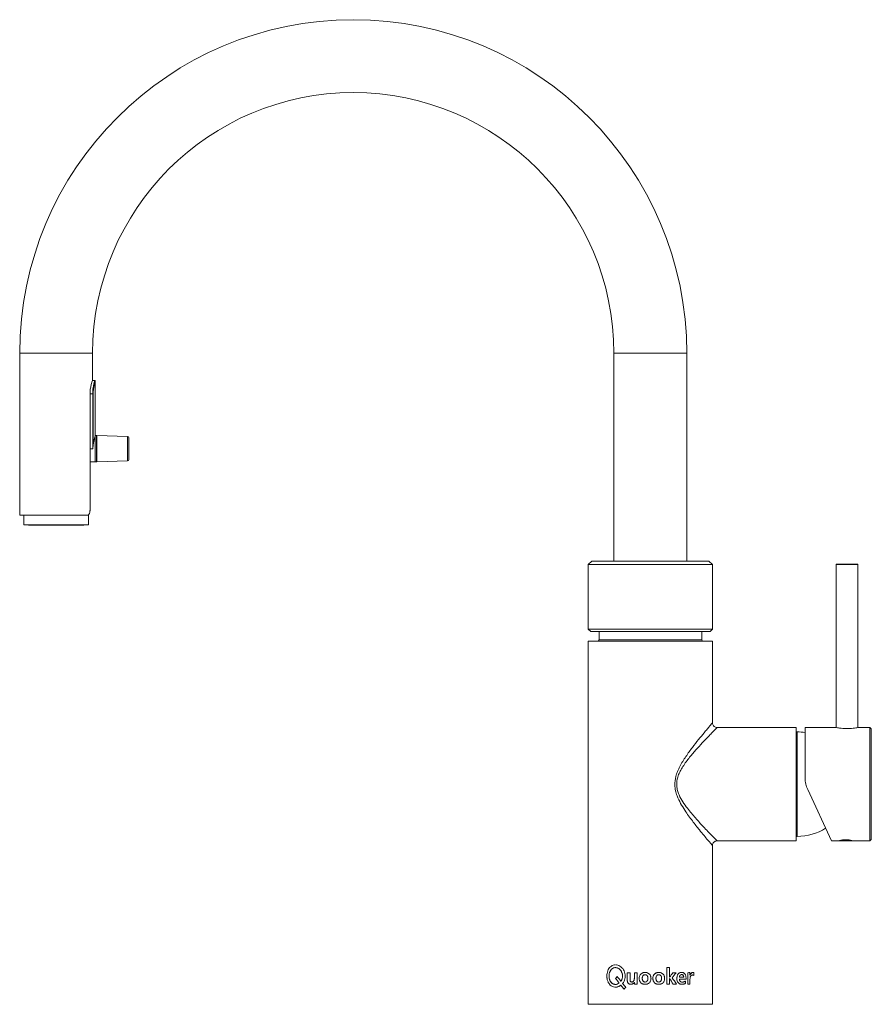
# Paper-space layout '_Front' of a CAD drawing. Header units: millimetres. Extents: x -234 to 82, y 0 to 365.
import ezdxf

# ---------------------------------------------------------------- set-up
doc = ezdxf.new("R2010")
doc.units = ezdxf.units.MM

psp = doc.layouts.new('_Front')

# ---------------------------------------------------------------- linework, layer by layer
at = {"color": 7, "linetype": 'Continuous', "lineweight": 15}
for p, q in [((-233.5, 241.08), (-233.5, 181.08)), ((-206.5, 231.03), (-206.5, 241.08)), ((-13.5, 241.08), (-13.5, 164.1)), ((13.5, 164.1), (13.5, 241.08)), ((-205.7, 230.93), (-206.55, 230.93)), ((-205.5, 200.88), (-205.5, 230.73)), ((-206.29, 226.08), (-207.46, 226.08)), ((-207.46, 226.08), (-207.46, 183.08)), ((-206.48, 205.73), (-206.48, 226.08)), ((-206.29, 226.08), (-206.29, 206.87)), ((-205, 210.39), (-205, 210.58)), ((-205, 200.89), (-205, 210.37)), ((-193.59, 210.28), (-204.95, 210.58)), ((-204.95, 210.58), (-204.95, 200.89)), ((-193.1, 209.78), (-193.1, 201.69)), ((-207.46, 200.88), (-205.5, 200.88)), ((-204.95, 200.89), (-193.59, 201.19)), ((-208.46, 181.08), (-233.5, 181.08)), ((-232, 181.08), (-231.97, 177.48)), ((-208.03, 177.48), (-208, 181.2)), ((-231.97, 177.48), (-230.24, 177.43)), ((-231.97, 177.48), (-208.03, 177.48)), ((-230.24, 177.43), (-209.76, 177.43)), ((-209.76, 177.43), (-208.03, 177.48)), ((-21.7, 164.1), (-23, 162.8)), ((21.7, 164.1), (-21.7, 164.1)), ((23, 162.8), (21.7, 164.1)), ((-23, 162.8), (-23, 138.9)), ((23, 162.8), (-23, 162.8)), ((23, 138.9), (23, 162.8)), ((68.8, 162.8), (68.8, 102.49)), ((69, 163), (76.6, 163)), ((76.8, 102.49), (76.8, 162.8)), ((-23, 138.9), (-22.1, 138)), ((23, 138.9), (-23, 138.9)), ((22.1, 138), (23, 138.9)), ((22.1, 138), (-22.1, 138)), ((-19, 138), (-19, 135)), ((19, 135), (19, 138)), ((-23, 134.5), (-23, 0)), ((23, 134.5), (-23, 134.5)), ((23, 104.2), (23, 134.5)), ((22.96, 104.2), (22.96, 104.21)), ((54, 102.5), (24.7, 102.5)), ((24.7, 102.45), (24.7, 102.45)), ((54, 102.5), (54, 60.5)), ((68.75, 102.5), (57.3, 102.5)), ((57.3, 83.72), (57.3, 102.5)), ((81.3, 102.5), (76.8, 102.5)), ((81.8, 102), (81.3, 102.5)), ((81.3, 60.5), (81.3, 102.5)), ((54.37, 100.85), (54, 100.85)), ((81.8, 102), (81.8, 61)), ((67.09, 60.5), (58.24, 79.49)), ((54, 62.15), (54.37, 62.15)), ((22.97, 58.78), (22.98, 58.77)), ((23, 0), (23, 58.78)), ((24.72, 60.53), (24.72, 60.53)), ((24.72, 60.5), (54, 60.5)), ((67.09, 60.5), (70.94, 60.5)), ((73.69, 60.5), (81.3, 60.5)), ((81.3, 60.5), (81.8, 61)), ((-8.56, 11.71), (-8.56, 9.05)), ((-7.53, 11.71), (-8.56, 11.71)), ((-7.53, 9.46), (-7.53, 11.71)), ((-7.53, 9.46), (-7.53, 11.71)), ((-5.93, 11.71), (-5.93, 9.65)), ((-4.86, 11.71), (-5.93, 11.71)), ((-4.87, 7.5), (-4.87, 11.71)), ((-4.86, 7.5), (-4.86, 11.71)), ((-1.96, 11.81), (-1.97, 11.81)), ((-1.96, 10.96), (-1.97, 10.96)), ((3.11, 11.81), (3.11, 11.81)), ((3.11, 10.96), (3.11, 10.96)), ((6.05, 13.63), (6.05, 7.5)), ((7.1, 13.63), (6.05, 13.63)), ((6.05, 13.63), (6.05, 7.5)), ((7.1, 10.03), (7.1, 13.63)), ((9.54, 11.71), (8.34, 11.71)), ((13.81, 11.71), (13.81, 7.5)), ((13.81, 11.71), (13.81, 11.71)), ((13.81, 11.71), (13.81, 7.5)), ((14.62, 11.8), (14.63, 11.8)), ((14.63, 10.75), (14.63, 11.8)), ((16.15, 10.68), (16.15, 11.7)), ((-12.91, 7.36), (-12.92, 7.36)), ((-12.26, 10.28), (-12.27, 10.28)), ((-10.26, 7.72), (-10.26, 7.72)), ((-7.53, 9.46), (-7.53, 9.46)), ((-5.89, 8.07), (-5.88, 7.5)), ((-4.86, 7.5), (-5.88, 7.5)), ((-1.96, 8.25), (-1.97, 8.25)), ((-1.96, 7.4), (-1.97, 7.4)), ((3.11, 8.25), (3.11, 8.25)), ((3.11, 7.4), (3.11, 7.4)), ((7.1, 7.5), (6.05, 7.5)), ((7.12, 10.03), (7.1, 10.03)), ((7.12, 9.54), (7.1, 9.54)), ((7.1, 7.5), (7.1, 9.54)), ((9.72, 7.5), (8.44, 7.5)), ((12.35, 10.02), (10.74, 10.02)), ((13.22, 9.27), (10.74, 9.27)), ((12.96, 8.63), (12.97, 8.63)), ((12.97, 7.74), (12.97, 8.63)), ((14.67, 7.5), (13.81, 7.5)), ((14.67, 7.5), (14.67, 9.05)), ((15.57, 10.86), (15.58, 10.86)), ((16.14, 10.68), (16.15, 10.68)), ((-9.73, 5.58), (-9.74, 5.58)), ((-9.06, 6.25), (-9.06, 6.25)), ((23, 0), (-23, 0))]:
    psp.add_line(p, q, dxfattribs=at)
at = {"color": 8, "linetype": 'Continuous', "lineweight": 15}
for p, q in [((-206.5, 241.08), (-233.5, 241.08)), ((-13.5, 241.08), (13.5, 241.08)), ((-193.59, 201.19), (-193.59, 210.28)), ((-206.48, 205.73), (-207.46, 205.73)), ((76.8, 162.8), (68.8, 162.8)), ((-19, 135), (19, 135)), ((54.37, 62.15), (54.37, 100.85))]:
    psp.add_line(p, q, dxfattribs=at)
at = {"color": 7, "linetype": 'Continuous', "lineweight": 15, "flags": 128}
psp.add_lwpolyline([(11.56, 11.8), (11.48, 11.81), (10.83, 11.66), (10.54, 11.48), (10.29, 11.23), (9.95, 10.58), (9.81, 9.85), (9.83, 9.09), (10.05, 8.38), (10.24, 8.07), (10.48, 7.82), (11.08, 7.5), (11.73, 7.4), (11.73, 7.4)], dxfattribs=at)
at = {"color": 7, "linetype": 'Continuous', "lineweight": 15}
for centre, radius, start, end in [((-110, 241.08), 123.5, 0, 180), ((-110, 241.08), 96.5, 0, 180), ((-205.7, 230.73), 0.2, 360, 90), ((-205.5, 191.48), 19.1, 88.5, 90), ((-193.6, 209.78), 0.5, 0, 88.5), ((-205.5, 219.99), 19.1, 270, 271.5), ((-193.6, 201.69), 0.5, 271.5, 360), ((69, 162.8), 0.2, 90, 180), ((76.6, 162.8), 0.2, 0, 90), ((-19.5, 135), 0.5, 270, 360), ((19.5, 135), 0.5, 180, 270), ((54.37, 81.5), 19.35, 81.2841, 90), ((54.37, 81.5), 19.35, 270, 302.8938)]:
    psp.add_arc(centre, radius, start, end, dxfattribs=at)
for points, knots in [([(-206.52, 231.03), (-206.51, 231.05), (-206.49, 231.12), (-206.63, 230.74), (-206.91, 229.9), (-207.24, 228.59), (-207.44, 227.23), (-207.45, 226.37), (-207.46, 226.08)], [0, 0, 0, 0, 0.053258, 0.253787, 0.457306, 0.672475, 0.892041, 1, 1, 1, 1]), ([(-206.48, 226.08), (-206.48, 226.41), (-206.47, 226.72), (-206.43, 227.35), (-206.4, 227.66), (-206.32, 228.24), (-206.28, 228.52), (-206.18, 229.04), (-206.13, 229.29), (-206.03, 229.74), (-205.98, 229.94), (-205.89, 230.29), (-205.85, 230.44), (-205.78, 230.68), (-205.75, 230.78), (-205.71, 230.9), (-205.7, 230.93), (-205.7, 230.93)], [0, 0, 0, 0, 0.125, 0.125, 0.25, 0.25, 0.375, 0.375, 0.5, 0.5, 0.625, 0.625, 0.75, 0.75, 0.875, 0.875, 1, 1, 1, 1]), ([(-205.5, 230.73), (-205.5, 230.73), (-205.51, 230.7), (-205.55, 230.59), (-205.58, 230.5), (-205.65, 230.27), (-205.69, 230.12), (-205.78, 229.79), (-205.84, 229.59), (-205.94, 229.17), (-205.99, 228.93), (-206.09, 228.43), (-206.13, 228.16), (-206.21, 227.6), (-206.24, 227.3), (-206.28, 226.7), (-206.29, 226.4), (-206.29, 226.08)], [0, 0, 0, 0, 0.125, 0.125, 0.25, 0.25, 0.375, 0.375, 0.5, 0.5, 0.625, 0.625, 0.75, 0.75, 0.875, 0.875, 1, 1, 1, 1]), ([(-205.5, 210.58), (-205.5, 210.58), (-205.51, 210.56), (-205.54, 210.47), (-205.56, 210.4), (-205.62, 210.23), (-205.65, 210.12), (-205.73, 209.85), (-205.77, 209.71), (-205.86, 209.37), (-205.91, 209.19), (-206, 208.79), (-206.04, 208.58), (-206.13, 208.13), (-206.17, 207.89), (-206.24, 207.39), (-206.27, 207.13), (-206.29, 206.87)], [0, 0, 0, 0, 0.125, 0.125, 0.25, 0.25, 0.375, 0.375, 0.5, 0.5, 0.625, 0.625, 0.75, 0.75, 0.875, 0.875, 1, 1, 1, 1]), ([(-205, 210.58), (-205, 210.58), (-205.01, 210.55), (-205.01, 210.42), (-205.01, 210.33), (-205.02, 210.09), (-205.02, 209.94), (-205.03, 209.59), (-205.03, 209.39), (-205.03, 208.94), (-205.03, 208.69), (-205.04, 208.16), (-205.04, 207.89), (-205.04, 207.3), (-205.04, 206.99), (-205.04, 206.37), (-205.04, 206.06), (-205.04, 205.42), (-205.04, 205.1), (-205.04, 204.48), (-205.04, 204.18), (-205.04, 203.59), (-205.04, 203.31), (-205.03, 202.79), (-205.03, 202.54), (-205.03, 202.09), (-205.03, 201.89), (-205.02, 201.53), (-205.02, 201.38), (-205.01, 201.14), (-205.01, 201.05), (-205.01, 200.92), (-205, 200.89), (-205, 200.89)], [0, 0, 0, 0, 0.0625, 0.0625, 0.125, 0.125, 0.1875, 0.1875, 0.25, 0.25, 0.3125, 0.3125, 0.375, 0.375, 0.4375, 0.4375, 0.5, 0.5, 0.5625, 0.5625, 0.625, 0.625, 0.6875, 0.6875, 0.75, 0.75, 0.8125, 0.8125, 0.875, 0.875, 0.9375, 0.9375, 1, 1, 1, 1]), ([(-206.29, 206.87), (-206.3, 206.68), (-206.33, 206.49), (-206.4, 206.11), (-206.44, 205.92), (-206.48, 205.73)], [0, 0, 0, 0, 0.5, 0.5, 1, 1, 1, 1]), ([(-208.46, 181.08), (-208.31, 181.08), (-208.18, 181.13), (-207.93, 181.31), (-207.82, 181.44), (-207.69, 181.71), (-207.65, 181.81), (-207.58, 182.03), (-207.55, 182.15), (-207.51, 182.4), (-207.49, 182.53), (-207.47, 182.8), (-207.46, 182.94), (-207.46, 183.08)], [0, 0, 0, 0, 0.25, 0.25, 0.5, 0.5, 0.625, 0.625, 0.75, 0.75, 0.875, 0.875, 1, 1, 1, 1]), ([(24.7, 102.52), (24.61, 102.51), (24.31, 102.5), (23.83, 102.71), (23.35, 103.11), (23.08, 103.62), (22.98, 104), (22.99, 104.18), (23, 104.2)], [0, 0, 0, 0, 0.105458, 0.334371, 0.571904, 0.794928, 0.974335, 1, 1, 1, 1]), ([(68.75, 102.5), (68.79, 102.49), (68.88, 102.47), (69.57, 102.35), (70.58, 102.21), (71.86, 102.11), (73.24, 102.1), (74.55, 102.17), (75.68, 102.3), (76.48, 102.43), (76.86, 102.5), (76.81, 102.49), (76.8, 102.49)], [0, 0, 0, 0, 0.106029, 0.212012, 0.319192, 0.427257, 0.533989, 0.639244, 0.74518, 0.852879, 0.960706, 1, 1, 1, 1]), ([(57.3, 83.72), (57.3, 82.99), (57.38, 82.27), (57.61, 81.21), (57.71, 80.85), (57.95, 80.16), (58.08, 79.82), (58.24, 79.49)], [0, 0, 0, 0, 0.5, 0.5, 0.75, 0.75, 1, 1, 1, 1]), ([(23.01, 58.77), (23.01, 58.92), (23.02, 59.28), (23.29, 59.8), (23.73, 60.23), (24.24, 60.47), (24.58, 60.49), (24.73, 60.5)], [0, 0, 0, 0, 0.166989, 0.392529, 0.625889, 0.843305, 1, 1, 1, 1]), ([(73.69, 60.5), (73.81, 60.5), (73.92, 60.5), (74.12, 60.5), (74.21, 60.51), (74.36, 60.51), (74.43, 60.52), (74.52, 60.54), (74.56, 60.54), (74.6, 60.57), (74.6, 60.58), (74.59, 60.61), (74.56, 60.62), (74.45, 60.67), (74.31, 60.71), (74.04, 60.77), (73.94, 60.78), (73.71, 60.82), (73.59, 60.83), (73.33, 60.86), (73.19, 60.87), (72.91, 60.89), (72.76, 60.9), (72.46, 60.91), (72.31, 60.91), (72.01, 60.9), (71.86, 60.9), (71.57, 60.88), (71.43, 60.87), (71.16, 60.85), (71.03, 60.83), (70.67, 60.79), (70.46, 60.75), (70.16, 60.68), (70.06, 60.64), (70, 60.59), (70, 60.58), (70.01, 60.56), (70.04, 60.55), (70.11, 60.53), (70.17, 60.52), (70.3, 60.51), (70.38, 60.51), (70.56, 60.5), (70.66, 60.5), (70.89, 60.5), (71.01, 60.5), (71.27, 60.5), (71.41, 60.5), (71.69, 60.5), (71.84, 60.5), (72.14, 60.51), (72.29, 60.51), (72.59, 60.51), (72.74, 60.5), (73.17, 60.5), (73.45, 60.5), (73.69, 60.5)], [0, 0, 0, 0, 0.03125, 0.03125, 0.0625, 0.0625, 0.09375, 0.09375, 0.125, 0.125, 0.15625, 0.15625, 0.1875, 0.1875, 0.25, 0.25, 0.28125, 0.28125, 0.3125, 0.3125, 0.34375, 0.34375, 0.375, 0.375, 0.40625, 0.40625, 0.4375, 0.4375, 0.46875, 0.46875, 0.5, 0.5, 0.5625, 0.5625, 0.625, 0.625, 0.65625, 0.65625, 0.6875, 0.6875, 0.71875, 0.71875, 0.75, 0.75, 0.78125, 0.78125, 0.8125, 0.8125, 0.84375, 0.84375, 0.875, 0.875, 0.90625, 0.90625, 0.9375, 0.9375, 1, 1, 1, 1]), ([(-13.05, 14.58), (-13.14, 14.58), (-13.5, 14.59), (-14.11, 14.37), (-14.8, 13.92), (-15.37, 13.25), (-15.79, 12.42), (-16.06, 11.48), (-16.09, 10.81), (-16.11, 10.48)], [0, 0, 0, 0, 0.051405, 0.209485, 0.367597, 0.525709, 0.683739, 0.841943, 1, 1, 1, 1]), ([(-12.91, 13.56), (-13, 13.57), (-13.38, 13.61), (-14.01, 13.32), (-14.67, 12.72), (-15.11, 11.85), (-15.32, 10.84), (-15.28, 9.79), (-15, 8.82), (-14.48, 8.02), (-13.76, 7.46), (-13.2, 7.4), (-12.91, 7.36)], [0, 0, 0, 0, 0.034622, 0.141753, 0.248841, 0.355925, 0.463047, 0.570206, 0.677351, 0.784534, 0.891784, 1, 1, 1, 1]), ([(-12.92, 7.36), (-13.01, 7.37), (-13.08, 7.38), (-13.13, 7.38), (-13.13, 7.38), (-13.13, 7.39), (-13.13, 7.39), (-13.14, 7.39), (-13.14, 7.39), (-13.15, 7.39), (-13.15, 7.39), (-13.17, 7.39), (-13.18, 7.39), (-13.2, 7.39), (-13.22, 7.4), (-13.28, 7.4), (-13.31, 7.41), (-13.34, 7.42), (-13.35, 7.42), (-13.36, 7.42), (-13.36, 7.42), (-13.38, 7.42), (-13.38, 7.42), (-13.41, 7.43), (-13.43, 7.43), (-13.48, 7.45), (-13.51, 7.45), (-13.55, 7.47), (-13.56, 7.47), (-13.58, 7.47), (-13.59, 7.48), (-13.61, 7.48), (-13.63, 7.49), (-13.68, 7.51), (-13.71, 7.52), (-13.76, 7.54), (-13.78, 7.55), (-13.81, 7.57), (-13.82, 7.58), (-13.87, 7.6), (-13.9, 7.62), (-13.99, 7.67), (-14.06, 7.71), (-14.13, 7.77), (-14.15, 7.78), (-14.18, 7.8), (-14.19, 7.81), (-14.23, 7.85), (-14.26, 7.87), (-14.34, 7.95), (-14.4, 8), (-14.66, 8.28), (-14.83, 8.54), (-15, 8.92), (-15.03, 8.99), (-15.08, 9.15), (-15.11, 9.23), (-15.18, 9.47), (-15.22, 9.63), (-15.27, 9.97), (-15.29, 10.14), (-15.3, 10.49), (-15.3, 10.66), (-15.26, 11.18), (-15.19, 11.51), (-15.05, 11.9), (-15.02, 11.98), (-14.96, 12.13), (-14.92, 12.21), (-14.81, 12.42), (-14.73, 12.55), (-14.59, 12.74), (-14.54, 12.8), (-14.44, 12.91), (-14.39, 12.97), (-14.22, 13.12), (-14.11, 13.21), (-13.86, 13.36), (-13.73, 13.43), (-13.47, 13.52), (-13.33, 13.56), (-13.15, 13.58), (-13.12, 13.58), (-13.05, 13.59), (-13.01, 13.59), (-12.9, 13.59), (-12.83, 13.59), (-12.62, 13.58), (-12.47, 13.55), (-12.26, 13.49), (-12.19, 13.47), (-12.05, 13.41), (-11.98, 13.38), (-11.78, 13.28), (-11.65, 13.2), (-11.46, 13.05), (-11.4, 13), (-11.28, 12.89), (-11.23, 12.84), (-11.06, 12.66), (-10.96, 12.53), (-10.82, 12.32), (-10.78, 12.25), (-10.7, 12.1), (-10.66, 12.03), (-10.56, 11.8), (-10.5, 11.64), (-10.44, 11.45), (-10.44, 11.44), (-10.43, 11.39), (-10.42, 11.37), (-10.41, 11.31), (-10.4, 11.27), (-10.37, 11.15), (-10.36, 11.06), (-10.32, 10.81), (-10.31, 10.63), (-10.31, 10.41), (-10.31, 10.37), (-10.31, 10.28), (-10.32, 10.23), (-10.32, 10.1), (-10.33, 10.01), (-10.37, 9.76), (-10.4, 9.6), (-10.45, 9.43), (-10.45, 9.42), (-10.46, 9.39), (-10.46, 9.38), (-10.47, 9.35), (-10.48, 9.33), (-10.5, 9.27), (-10.52, 9.23), (-10.56, 9.11), (-10.59, 9.03), (-10.64, 8.95), (-10.65, 8.93), (-10.66, 8.89), (-10.67, 8.88), (-10.7, 8.82), (-10.73, 8.78), (-10.75, 8.74), (-10.75, 8.74), (-10.75, 8.74), (-10.75, 8.74), (-10.75, 8.74), (-10.76, 8.74), (-10.76, 8.73), (-10.76, 8.73), (-10.77, 8.72), (-10.77, 8.71), (-10.79, 8.69), (-10.8, 8.68), (-10.83, 8.62), (-10.86, 8.58), (-10.89, 8.54)], [0, 0, 0, 0, 0.015625, 0.015625, 0.015869, 0.015869, 0.016113, 0.016113, 0.016602, 0.016602, 0.017578, 0.017578, 0.019531, 0.019531, 0.023438, 0.023438, 0.03125, 0.03125, 0.032227, 0.032227, 0.033203, 0.033203, 0.035156, 0.035156, 0.039062, 0.039062, 0.046875, 0.046875, 0.048828, 0.048828, 0.050781, 0.050781, 0.054688, 0.054688, 0.0625, 0.0625, 0.066406, 0.066406, 0.070312, 0.070312, 0.078125, 0.078125, 0.09375, 0.09375, 0.097656, 0.097656, 0.101562, 0.101562, 0.109375, 0.109375, 0.125, 0.125, 0.1875, 0.1875, 0.203125, 0.203125, 0.21875, 0.21875, 0.25, 0.25, 0.28125, 0.28125, 0.3125, 0.3125, 0.375, 0.375, 0.390625, 0.390625, 0.40625, 0.40625, 0.4375, 0.4375, 0.453125, 0.453125, 0.46875, 0.46875, 0.5, 0.5, 0.53125, 0.53125, 0.5625, 0.5625, 0.570312, 0.570312, 0.578125, 0.578125, 0.59375, 0.59375, 0.625, 0.625, 0.640625, 0.640625, 0.65625, 0.65625, 0.6875, 0.6875, 0.703125, 0.703125, 0.71875, 0.71875, 0.75, 0.75, 0.765625, 0.765625, 0.78125, 0.78125, 0.8125, 0.8125, 0.816406, 0.816406, 0.820312, 0.820312, 0.828125, 0.828125, 0.84375, 0.84375, 0.875, 0.875, 0.882812, 0.882812, 0.890625, 0.890625, 0.90625, 0.90625, 0.9375, 0.9375, 0.939453, 0.939453, 0.941406, 0.941406, 0.945312, 0.945312, 0.953125, 0.953125, 0.96875, 0.96875, 0.972656, 0.972656, 0.976562, 0.976562, 0.984375, 0.984375, 0.984619, 0.984619, 0.984863, 0.984863, 0.985352, 0.985352, 0.986328, 0.986328, 0.988281, 0.988281, 0.992188, 0.992188, 1, 1, 1, 1]), ([(-10.26, 7.72), (-10.07, 7.99), (-9.7, 8.51), (-9.38, 9.46), (-9.27, 10.46), (-9.37, 11.46), (-9.7, 12.4), (-10.21, 13.23), (-10.88, 13.9), (-11.65, 14.36), (-12.31, 14.59), (-12.68, 14.58), (-12.77, 14.58)], [0, 0, 0, 0, 0.107042, 0.214066, 0.321087, 0.428134, 0.535133, 0.642184, 0.749188, 0.856223, 0.963331, 1, 1, 1, 1]), ([(-10.26, 7.72), (-10.08, 7.99), (-9.71, 8.51), (-9.39, 9.46), (-9.27, 10.46), (-9.38, 11.46), (-9.7, 12.4), (-10.21, 13.23), (-10.88, 13.9), (-11.66, 14.36), (-12.31, 14.59), (-12.68, 14.58), (-12.77, 14.58)], [0, 0, 0, 0, 0.106965, 0.21394, 0.320928, 0.42808, 0.535087, 0.642112, 0.749146, 0.856189, 0.963244, 1, 1, 1, 1]), ([(-1.97, 11.81), (-2.04, 11.81), (-2.18, 11.8), (-2.47, 11.77), (-2.82, 11.68), (-3.21, 11.48), (-3.55, 11.21), (-3.82, 10.86), (-4.01, 10.47), (-4.12, 10.04), (-4.16, 9.6), (-4.13, 9.16), (-4.02, 8.73), (-3.83, 8.34), (-3.56, 8), (-3.22, 7.72), (-2.89, 7.56), (-2.61, 7.48), (-2.4, 7.44), (-2.18, 7.42), (-2.04, 7.41), (-1.97, 7.4)], [0, 0, 0, 0, 0.031346, 0.062572, 0.12489, 0.187508, 0.249968, 0.311749, 0.374971, 0.436162, 0.499978, 0.563963, 0.624923, 0.687418, 0.749889, 0.812378, 0.875002, 0.906241, 0.937385, 0.968632, 1, 1, 1, 1]), ([(-1.97, 8.25), (-2.33, 8.25), (-2.6, 8.4), (-2.78, 8.69), (-2.78, 8.69), (-2.79, 8.7), (-2.79, 8.7), (-2.8, 8.71), (-2.8, 8.72), (-2.82, 8.75), (-2.82, 8.76), (-2.85, 8.81), (-2.87, 8.85), (-2.91, 8.96), (-2.93, 9.04), (-2.96, 9.13), (-2.96, 9.14), (-2.96, 9.15), (-2.96, 9.15), (-2.96, 9.17), (-2.96, 9.17), (-2.97, 9.2), (-2.97, 9.22), (-2.98, 9.28), (-2.99, 9.32), (-3, 9.44), (-3.01, 9.52), (-3.01, 9.62), (-3.01, 9.63), (-3.01, 9.65), (-3.01, 9.66), (-3.01, 9.7), (-3.01, 9.72), (-3.01, 9.76), (-3.01, 9.78), (-3.01, 9.8), (-3.01, 9.81), (-3.01, 9.83), (-3.01, 9.84), (-3.01, 9.89), (-3, 9.93), (-2.99, 9.99), (-2.99, 10.01), (-2.98, 10.05), (-2.98, 10.07), (-2.93, 10.26), (-2.87, 10.4), (-2.78, 10.54), (-2.77, 10.55), (-2.76, 10.57), (-2.75, 10.57), (-2.73, 10.6), (-2.72, 10.61), (-2.68, 10.66), (-2.65, 10.69), (-2.56, 10.77), (-2.5, 10.82), (-2.39, 10.87), (-2.36, 10.89), (-2.29, 10.91), (-2.25, 10.92), (-2.13, 10.95), (-2.05, 10.96), (-1.97, 10.96)], [0, 0, 0, 0, 0.25, 0.25, 0.253906, 0.253906, 0.257812, 0.257812, 0.265625, 0.265625, 0.28125, 0.28125, 0.3125, 0.3125, 0.375, 0.375, 0.378906, 0.378906, 0.382812, 0.382812, 0.390625, 0.390625, 0.40625, 0.40625, 0.4375, 0.4375, 0.5, 0.5, 0.507812, 0.507812, 0.515625, 0.515625, 0.53125, 0.53125, 0.546875, 0.546875, 0.554688, 0.554688, 0.5625, 0.5625, 0.59375, 0.59375, 0.609375, 0.609375, 0.625, 0.625, 0.75, 0.75, 0.757812, 0.757812, 0.765625, 0.765625, 0.78125, 0.78125, 0.8125, 0.8125, 0.875, 0.875, 0.90625, 0.90625, 0.9375, 0.9375, 1, 1, 1, 1]), ([(-1.96, 8.25), (-2, 8.25), (-2.08, 8.26), (-2.19, 8.27), (-2.3, 8.3), (-2.39, 8.34), (-2.49, 8.38), (-2.57, 8.44), (-2.65, 8.51), (-2.72, 8.59), (-2.8, 8.71), (-2.89, 8.89), (-2.96, 9.12), (-3, 9.36), (-3.01, 9.61), (-3.01, 9.85), (-2.96, 10.17), (-2.84, 10.48), (-2.63, 10.72), (-2.43, 10.86), (-2.21, 10.95), (-2.05, 10.95), (-1.96, 10.96)], [0, 0, 0, 0, 0.030638, 0.059765, 0.08768, 0.114722, 0.141266, 0.167706, 0.194441, 0.221857, 0.250314, 0.309729, 0.375385, 0.435611, 0.500556, 0.563131, 0.625683, 0.750188, 0.81377, 0.87508, 0.935828, 1, 1, 1, 1]), ([(-1.97, 7.4), (-1.89, 7.41), (-1.75, 7.42), (-1.53, 7.44), (-1.31, 7.48), (-1.03, 7.56), (-0.7, 7.72), (-0.36, 7.99), (-0.08, 8.34), (0.11, 8.73), (0.22, 9.16), (0.25, 9.6), (0.22, 10.04), (0.1, 10.47), (-0.09, 10.86), (-0.36, 11.21), (-0.71, 11.48), (-1.1, 11.68), (-1.46, 11.77), (-1.75, 11.8), (-1.89, 11.81), (-1.97, 11.81)], [0, 0, 0, 0, 0.031366, 0.062614, 0.093759, 0.124997, 0.18762, 0.25011, 0.312581, 0.375076, 0.435987, 0.50002, 0.563812, 0.625029, 0.688236, 0.750031, 0.812492, 0.875109, 0.937428, 0.968655, 1, 1, 1, 1]), ([(-1.97, 10.96), (-1.79, 10.96), (-1.63, 10.92), (-1.48, 10.85), (-1.46, 10.84), (-1.43, 10.82), (-1.41, 10.81), (-1.36, 10.77), (-1.33, 10.75), (-1.24, 10.67), (-1.18, 10.61), (-1.13, 10.53), (-1.13, 10.52), (-1.12, 10.5), (-1.11, 10.5), (-1.09, 10.47), (-1.08, 10.45), (-1.06, 10.4), (-1.04, 10.37), (-1.01, 10.29), (-0.99, 10.25), (-0.97, 10.19), (-0.97, 10.17), (-0.96, 10.13), (-0.95, 10.11), (-0.94, 10.05), (-0.93, 10.01), (-0.92, 9.95), (-0.92, 9.93), (-0.91, 9.9), (-0.91, 9.89), (-0.91, 9.87), (-0.91, 9.87), (-0.9, 9.78), (-0.9, 9.7), (-0.91, 9.59), (-0.91, 9.57), (-0.91, 9.52), (-0.91, 9.5), (-0.91, 9.44), (-0.92, 9.4), (-0.93, 9.28), (-0.95, 9.2), (-0.96, 9.12), (-0.97, 9.12), (-0.97, 9.11), (-0.97, 9.1), (-0.97, 9.08), (-0.98, 9.07), (-0.99, 9.04), (-0.99, 9.02), (-1.01, 8.96), (-1.02, 8.92), (-1.07, 8.81), (-1.1, 8.74), (-1.15, 8.67), (-1.15, 8.67), (-1.15, 8.66), (-1.16, 8.66), (-1.17, 8.64), (-1.17, 8.64), (-1.19, 8.61), (-1.2, 8.59), (-1.24, 8.55), (-1.27, 8.52), (-1.35, 8.44), (-1.42, 8.39), (-1.62, 8.29), (-1.78, 8.25), (-1.97, 8.25)], [0, 0, 0, 0, 0.125, 0.125, 0.140625, 0.140625, 0.15625, 0.15625, 0.1875, 0.1875, 0.25, 0.25, 0.257812, 0.257812, 0.265625, 0.265625, 0.28125, 0.28125, 0.3125, 0.3125, 0.34375, 0.34375, 0.359375, 0.359375, 0.375, 0.375, 0.40625, 0.40625, 0.421875, 0.421875, 0.429688, 0.429688, 0.4375, 0.4375, 0.5, 0.5, 0.515625, 0.515625, 0.53125, 0.53125, 0.5625, 0.5625, 0.625, 0.625, 0.628906, 0.628906, 0.632812, 0.632812, 0.640625, 0.640625, 0.65625, 0.65625, 0.6875, 0.6875, 0.75, 0.75, 0.753906, 0.753906, 0.757812, 0.757812, 0.765625, 0.765625, 0.78125, 0.78125, 0.8125, 0.8125, 0.875, 0.875, 1, 1, 1, 1]), ([(-0.08, 10.82), (-0.09, 10.83), (-0.16, 10.97), (-0.37, 11.21), (-0.71, 11.48), (-1.23, 11.75), (-1.67, 11.79), (-1.96, 11.81)], [0, 0, 0, 0, 0.019677, 0.214271, 0.410951, 0.608104, 1, 1, 1, 1]), ([(3.11, 11.81), (3.06, 11.81), (3.02, 11.8), (2.97, 11.8), (2.95, 11.8), (2.93, 11.8), (2.92, 11.8), (2.91, 11.8), (2.91, 11.8), (2.9, 11.8), (2.9, 11.8), (2.9, 11.79), (2.9, 11.79), (2.86, 11.79), (2.82, 11.79), (2.76, 11.78), (2.75, 11.78), (2.72, 11.78), (2.71, 11.78), (2.7, 11.77), (2.7, 11.77), (2.69, 11.77), (2.68, 11.77), (2.61, 11.76), (2.54, 11.75), (2.43, 11.72), (2.4, 11.71), (2.33, 11.69), (2.29, 11.68), (2.19, 11.64), (2.13, 11.61), (2, 11.54), (1.93, 11.51), (1.75, 11.39), (1.63, 11.3), (1.43, 11.09), (1.34, 10.98), (1.22, 10.79), (1.19, 10.73), (1.14, 10.63), (1.13, 10.6), (1.1, 10.55), (1.1, 10.53), (1.09, 10.5), (1.08, 10.49), (1.08, 10.48), (1.07, 10.47), (1.02, 10.33), (0.98, 10.19), (0.94, 9.9), (0.92, 9.75), (0.92, 9.45), (0.93, 9.3), (0.97, 9.08), (0.98, 9.01), (1.01, 8.91), (1.02, 8.88), (1.04, 8.82), (1.04, 8.81), (1.05, 8.77), (1.06, 8.76), (1.09, 8.67), (1.12, 8.6), (1.17, 8.51), (1.18, 8.47), (1.22, 8.41), (1.24, 8.38), (1.33, 8.22), (1.43, 8.11), (1.63, 7.91), (1.74, 7.81), (1.99, 7.66), (2.12, 7.59), (2.29, 7.53), (2.33, 7.52), (2.38, 7.5), (2.4, 7.5), (2.43, 7.49), (2.45, 7.48), (2.5, 7.47), (2.53, 7.46), (2.59, 7.45), (2.61, 7.45), (2.63, 7.45), (2.64, 7.45), (2.66, 7.44), (2.66, 7.44), (2.67, 7.44), (2.68, 7.44), (2.71, 7.44), (2.75, 7.43), (2.8, 7.43), (2.82, 7.42), (2.85, 7.42), (2.86, 7.42), (2.87, 7.42), (2.88, 7.42), (2.88, 7.42), (2.89, 7.42), (2.89, 7.42), (2.89, 7.42), (2.94, 7.41), (3.02, 7.41), (3.11, 7.4)], [0, 0, 0, 0, 0.015625, 0.015625, 0.023438, 0.023438, 0.027344, 0.027344, 0.029297, 0.029297, 0.030273, 0.030273, 0.03125, 0.03125, 0.046875, 0.046875, 0.054688, 0.054688, 0.058594, 0.058594, 0.060547, 0.060547, 0.0625, 0.0625, 0.09375, 0.09375, 0.109375, 0.109375, 0.125, 0.125, 0.15625, 0.15625, 0.1875, 0.1875, 0.25, 0.25, 0.3125, 0.3125, 0.34375, 0.34375, 0.359375, 0.359375, 0.367188, 0.367188, 0.371094, 0.371094, 0.375, 0.375, 0.4375, 0.4375, 0.5, 0.5, 0.5625, 0.5625, 0.59375, 0.59375, 0.609375, 0.609375, 0.617188, 0.617188, 0.625, 0.625, 0.65625, 0.65625, 0.671875, 0.671875, 0.6875, 0.6875, 0.75, 0.75, 0.8125, 0.8125, 0.875, 0.875, 0.890625, 0.890625, 0.898438, 0.898438, 0.90625, 0.90625, 0.921875, 0.921875, 0.929688, 0.929688, 0.933594, 0.933594, 0.935547, 0.935547, 0.9375, 0.9375, 0.953125, 0.953125, 0.960938, 0.960938, 0.964844, 0.964844, 0.966797, 0.966797, 0.967773, 0.967773, 0.96875, 0.96875, 1, 1, 1, 1]), ([(3.11, 11.81), (3.04, 11.81), (2.9, 11.8), (2.61, 11.77), (2.26, 11.68), (1.86, 11.48), (1.52, 11.21), (1.25, 10.86), (1.06, 10.47), (0.95, 10.04), (0.91, 9.6), (0.94, 9.16), (1.05, 8.73), (1.24, 8.34), (1.52, 8), (1.86, 7.72), (2.19, 7.56), (2.47, 7.48), (2.68, 7.44), (2.9, 7.42), (3.04, 7.41), (3.11, 7.4)], [0, 0, 0, 0, 0.031346, 0.062572, 0.12489, 0.187508, 0.249968, 0.311748, 0.374971, 0.436162, 0.499978, 0.563964, 0.624923, 0.687418, 0.749889, 0.812378, 0.875002, 0.906241, 0.937385, 0.968632, 1, 1, 1, 1]), ([(3.11, 8.25), (2.75, 8.25), (2.48, 8.4), (2.3, 8.69), (2.3, 8.69), (2.29, 8.7), (2.29, 8.7), (2.28, 8.71), (2.28, 8.72), (2.26, 8.75), (2.26, 8.76), (2.23, 8.81), (2.21, 8.85), (2.17, 8.96), (2.14, 9.04), (2.12, 9.13), (2.12, 9.14), (2.12, 9.15), (2.12, 9.15), (2.12, 9.17), (2.11, 9.17), (2.11, 9.2), (2.11, 9.22), (2.1, 9.28), (2.09, 9.32), (2.08, 9.44), (2.07, 9.52), (2.07, 9.62), (2.07, 9.63), (2.07, 9.65), (2.07, 9.66), (2.06, 9.7), (2.06, 9.72), (2.07, 9.76), (2.07, 9.78), (2.07, 9.8), (2.07, 9.81), (2.07, 9.83), (2.07, 9.84), (2.07, 9.89), (2.08, 9.93), (2.09, 9.99), (2.09, 10.01), (2.1, 10.05), (2.1, 10.07), (2.15, 10.26), (2.21, 10.4), (2.3, 10.54), (2.31, 10.55), (2.32, 10.57), (2.33, 10.57), (2.35, 10.6), (2.36, 10.61), (2.4, 10.66), (2.43, 10.69), (2.52, 10.77), (2.58, 10.82), (2.69, 10.87), (2.72, 10.89), (2.79, 10.91), (2.83, 10.92), (2.95, 10.95), (3.03, 10.96), (3.11, 10.96)], [0, 0, 0, 0, 0.25, 0.25, 0.253906, 0.253906, 0.257812, 0.257812, 0.265625, 0.265625, 0.28125, 0.28125, 0.3125, 0.3125, 0.375, 0.375, 0.378906, 0.378906, 0.382812, 0.382812, 0.390625, 0.390625, 0.40625, 0.40625, 0.4375, 0.4375, 0.5, 0.5, 0.507812, 0.507812, 0.515625, 0.515625, 0.53125, 0.53125, 0.546875, 0.546875, 0.554688, 0.554688, 0.5625, 0.5625, 0.59375, 0.59375, 0.609375, 0.609375, 0.625, 0.625, 0.75, 0.75, 0.757812, 0.757812, 0.765625, 0.765625, 0.78125, 0.78125, 0.8125, 0.8125, 0.875, 0.875, 0.90625, 0.90625, 0.9375, 0.9375, 1, 1, 1, 1]), ([(3.11, 7.4), (3.19, 7.41), (3.33, 7.42), (3.55, 7.44), (3.76, 7.48), (4.04, 7.56), (4.36, 7.72), (4.7, 7.99), (4.97, 8.34), (5.16, 8.73), (5.26, 9.16), (5.3, 9.6), (5.26, 10.04), (5.15, 10.47), (4.96, 10.86), (4.7, 11.21), (4.36, 11.48), (3.97, 11.68), (3.62, 11.77), (3.33, 11.8), (3.19, 11.81), (3.11, 11.81)], [0, 0, 0, 0, 0.031366, 0.062614, 0.093759, 0.124997, 0.18762, 0.25011, 0.312581, 0.375076, 0.435987, 0.50002, 0.563812, 0.625029, 0.688235, 0.750031, 0.812492, 0.875109, 0.937428, 0.968655, 1, 1, 1, 1]), ([(3.11, 10.96), (3.29, 10.96), (3.44, 10.92), (3.6, 10.85), (3.61, 10.84), (3.65, 10.82), (3.66, 10.81), (3.71, 10.77), (3.74, 10.75), (3.83, 10.67), (3.89, 10.61), (3.94, 10.53), (3.95, 10.52), (3.96, 10.5), (3.96, 10.5), (3.98, 10.47), (3.99, 10.45), (4.01, 10.4), (4.03, 10.37), (4.06, 10.29), (4.08, 10.25), (4.1, 10.19), (4.1, 10.17), (4.11, 10.13), (4.12, 10.11), (4.13, 10.05), (4.14, 10.01), (4.15, 9.95), (4.15, 9.93), (4.15, 9.9), (4.15, 9.89), (4.16, 9.87), (4.16, 9.87), (4.16, 9.78), (4.17, 9.7), (4.16, 9.59), (4.16, 9.57), (4.16, 9.52), (4.16, 9.5), (4.15, 9.44), (4.15, 9.4), (4.13, 9.28), (4.12, 9.2), (4.1, 9.12), (4.1, 9.12), (4.1, 9.11), (4.1, 9.1), (4.09, 9.08), (4.09, 9.07), (4.08, 9.04), (4.08, 9.02), (4.06, 8.96), (4.05, 8.92), (4, 8.81), (3.97, 8.74), (3.93, 8.67), (3.92, 8.67), (3.92, 8.66), (3.91, 8.66), (3.91, 8.64), (3.9, 8.64), (3.88, 8.61), (3.87, 8.59), (3.83, 8.55), (3.81, 8.52), (3.72, 8.44), (3.66, 8.39), (3.46, 8.29), (3.3, 8.25), (3.11, 8.25)], [0, 0, 0, 0, 0.125, 0.125, 0.140625, 0.140625, 0.15625, 0.15625, 0.1875, 0.1875, 0.25, 0.25, 0.257812, 0.257812, 0.265625, 0.265625, 0.28125, 0.28125, 0.3125, 0.3125, 0.34375, 0.34375, 0.359375, 0.359375, 0.375, 0.375, 0.40625, 0.40625, 0.421875, 0.421875, 0.429688, 0.429688, 0.4375, 0.4375, 0.5, 0.5, 0.515625, 0.515625, 0.53125, 0.53125, 0.5625, 0.5625, 0.625, 0.625, 0.628906, 0.628906, 0.632812, 0.632812, 0.640625, 0.640625, 0.65625, 0.65625, 0.6875, 0.6875, 0.75, 0.75, 0.753906, 0.753906, 0.757812, 0.757812, 0.765625, 0.765625, 0.78125, 0.78125, 0.8125, 0.8125, 0.875, 0.875, 1, 1, 1, 1]), ([(3.11, 10.96), (3.15, 10.96), (3.21, 10.96), (3.31, 10.94), (3.4, 10.92), (3.49, 10.89), (3.62, 10.84), (3.78, 10.73), (3.99, 10.48), (4.11, 10.17), (4.16, 9.85), (4.16, 9.61), (4.15, 9.36), (4.11, 9.12), (4.04, 8.89), (3.93, 8.67), (3.79, 8.49), (3.59, 8.35), (3.36, 8.27), (3.2, 8.26), (3.11, 8.25)], [0, 0, 0, 0, 0.0264745, 0.0520227, 0.0768453, 0.101161, 0.1252025, 0.1867271, 0.2501351, 0.3743551, 0.4362519, 0.4998239, 0.5649314, 0.6250264, 0.6907442, 0.7501279, 0.8122134, 0.8716472, 0.9328785, 1, 1, 1, 1]), ([(13.22, 9.27), (13.22, 9.39), (13.21, 9.64), (13.19, 10.02), (13.13, 10.39), (13.04, 10.76), (12.89, 11.09), (12.69, 11.38), (12.43, 11.6), (12.14, 11.73), (11.82, 11.8), (11.48, 11.82), (11.15, 11.78), (10.83, 11.67), (10.54, 11.49), (10.29, 11.24), (10.09, 10.93), (9.9, 10.47), (9.79, 9.85), (9.81, 9.09), (9.98, 8.48), (10.24, 8.06), (10.48, 7.8), (10.77, 7.61), (11.19, 7.44), (11.64, 7.39), (12.07, 7.41), (12.38, 7.47), (12.64, 7.55), (12.83, 7.65), (12.92, 7.71), (12.97, 7.74)], [0, 0, 0, 0, 0.031228, 0.06242, 0.094878, 0.124927, 0.157185, 0.187473, 0.217774, 0.250053, 0.28027, 0.312658, 0.345318, 0.375232, 0.406553, 0.437843, 0.4684, 0.5004, 0.562753, 0.625147, 0.687475, 0.71899, 0.750062, 0.780603, 0.812645, 0.875083, 0.90634, 0.93756, 0.968775, 0.984371, 1, 1, 1, 1]), ([(10.74, 10.02), (10.75, 10.15), (10.77, 10.28), (10.81, 10.4), (10.81, 10.41), (10.82, 10.42), (10.82, 10.43), (10.83, 10.45), (10.84, 10.47), (10.85, 10.51), (10.87, 10.54), (10.91, 10.62), (10.94, 10.67), (10.99, 10.73), (11, 10.74), (11.02, 10.76), (11.03, 10.77), (11.06, 10.81), (11.08, 10.83), (11.15, 10.88), (11.19, 10.91), (11.25, 10.94), (11.26, 10.94), (11.27, 10.95), (11.28, 10.95), (11.29, 10.96), (11.31, 10.96), (11.35, 10.97), (11.37, 10.98), (11.45, 11), (11.51, 11.01), (11.6, 11.01), (11.63, 11.01), (11.68, 11), (11.71, 11), (11.79, 10.99), (11.84, 10.97), (11.9, 10.95), (11.9, 10.94), (11.91, 10.94), (11.92, 10.93), (11.94, 10.92), (11.95, 10.92), (11.99, 10.89), (12.01, 10.88), (12.08, 10.82), (12.11, 10.78), (12.15, 10.72), (12.16, 10.72), (12.17, 10.7), (12.17, 10.7), (12.18, 10.68), (12.19, 10.67), (12.21, 10.63), (12.22, 10.6), (12.26, 10.52), (12.28, 10.46), (12.3, 10.39), (12.3, 10.39), (12.3, 10.38), (12.3, 10.38), (12.3, 10.36), (12.31, 10.36), (12.31, 10.34), (12.31, 10.32), (12.32, 10.28), (12.33, 10.25), (12.34, 10.15), (12.35, 10.09), (12.35, 10.02)], [0, 0, 0, 0, 0.125, 0.125, 0.132812, 0.132812, 0.140625, 0.140625, 0.15625, 0.15625, 0.1875, 0.1875, 0.25, 0.25, 0.265625, 0.265625, 0.28125, 0.28125, 0.3125, 0.3125, 0.375, 0.375, 0.382812, 0.382812, 0.390625, 0.390625, 0.40625, 0.40625, 0.4375, 0.4375, 0.5, 0.5, 0.53125, 0.53125, 0.5625, 0.5625, 0.625, 0.625, 0.632812, 0.632812, 0.640625, 0.640625, 0.65625, 0.65625, 0.6875, 0.6875, 0.75, 0.75, 0.757812, 0.757812, 0.765625, 0.765625, 0.78125, 0.78125, 0.8125, 0.8125, 0.875, 0.875, 0.878906, 0.878906, 0.882812, 0.882812, 0.890625, 0.890625, 0.90625, 0.90625, 0.9375, 0.9375, 1, 1, 1, 1]), ([(12.35, 10.02), (12.34, 10.15), (12.31, 10.4), (12.19, 10.69), (12.03, 10.86), (11.85, 10.98), (11.69, 11), (11.58, 11)], [0, 0, 0, 0, 0.254729, 0.508469, 0.635979, 0.763121, 1, 1, 1, 1]), ([(15.74, 11.79), (15.73, 11.79), (15.64, 11.82), (15.47, 11.75), (15.19, 11.6), (14.9, 11.32), (14.67, 11), (14.63, 10.8), (14.62, 10.75)], [0, 0, 0, 0, 0.030992, 0.19266, 0.354528, 0.677619, 0.927767, 1, 1, 1, 1]), ([(16.15, 11.7), (16.14, 11.7), (16.12, 11.71), (16.09, 11.72), (16.03, 11.76), (15.94, 11.79), (15.82, 11.8), (15.67, 11.8), (15.48, 11.75), (15.27, 11.63), (15.1, 11.5), (14.97, 11.37), (14.88, 11.27), (14.8, 11.16), (14.73, 11.05), (14.67, 10.94), (14.64, 10.85), (14.63, 10.78), (14.63, 10.75)], [0, 0, 0, 0, 0.013248, 0.031277, 0.062555, 0.125054, 0.187588, 0.250135, 0.37494, 0.499907, 0.62492, 0.688186, 0.750003, 0.815292, 0.875055, 0.922754, 0.964037, 1, 1, 1, 1]), ([(-16.11, 10.48), (-16.1, 10.38), (-16.1, 10.2), (-16.08, 9.92), (-16.05, 9.64), (-15.99, 9.28), (-15.87, 8.84), (-15.63, 8.18), (-15.19, 7.44), (-14.49, 6.78), (-13.65, 6.39), (-12.88, 6.32), (-12.26, 6.41), (-11.87, 6.53), (-11.57, 6.66), (-11.35, 6.78), (-11.14, 6.92), (-11, 7.02), (-10.93, 7.07)], [0, 0, 0, 0, 0.03135, 0.062626, 0.093831, 0.125081, 0.187733, 0.250311, 0.375148, 0.499946, 0.624755, 0.749579, 0.812191, 0.874878, 0.906148, 0.937366, 0.968646, 1, 1, 1, 1]), ([(-8.56, 9.05), (-8.56, 8.99), (-8.56, 8.88), (-8.54, 8.71), (-8.51, 8.51), (-8.46, 8.3), (-8.37, 8.06), (-8.24, 7.85), (-8.07, 7.67), (-7.87, 7.54), (-7.64, 7.45), (-7.4, 7.4), (-7.16, 7.4), (-6.92, 7.42), (-6.68, 7.49), (-6.45, 7.59), (-6.25, 7.72), (-6.05, 7.88), (-5.95, 8.01), (-5.89, 8.07)], [0, 0, 0, 0, 0.043562, 0.085193, 0.125069, 0.18971, 0.250055, 0.313629, 0.374952, 0.436225, 0.499869, 0.56054, 0.624915, 0.687871, 0.749948, 0.812113, 0.874971, 0.936579, 1, 1, 1, 1]), ([(-5.93, 9.65), (-5.93, 9.6), (-5.93, 9.5), (-5.95, 9.36), (-5.97, 9.19), (-6.01, 9), (-6.11, 8.72), (-6.27, 8.47), (-6.51, 8.31), (-6.71, 8.25), (-6.89, 8.25), (-7.03, 8.27), (-7.16, 8.31), (-7.31, 8.41), (-7.43, 8.59), (-7.49, 8.8), (-7.52, 9.02), (-7.53, 9.24), (-7.53, 9.39), (-7.53, 9.46)], [0, 0, 0, 0, 0.042632, 0.084348, 0.125292, 0.190562, 0.250525, 0.374849, 0.43665, 0.499803, 0.562361, 0.594809, 0.62498, 0.685669, 0.74956, 0.806546, 0.874707, 0.937348, 1, 1, 1, 1]), ([(-6.71, 8.26), (-6.75, 8.26), (-6.78, 8.25), (-6.83, 8.25), (-6.85, 8.25), (-6.88, 8.25), (-6.89, 8.25), (-6.9, 8.25), (-6.91, 8.25), (-6.96, 8.26), (-7, 8.26), (-7.05, 8.27), (-7.06, 8.28), (-7.09, 8.29), (-7.09, 8.29), (-7.11, 8.29), (-7.12, 8.3), (-7.19, 8.33), (-7.25, 8.37), (-7.32, 8.44), (-7.34, 8.47), (-7.37, 8.51), (-7.38, 8.53), (-7.4, 8.56), (-7.4, 8.56), (-7.41, 8.58), (-7.41, 8.58), (-7.41, 8.59), (-7.41, 8.59), (-7.42, 8.59), (-7.42, 8.6), (-7.44, 8.65), (-7.46, 8.72), (-7.49, 8.82), (-7.49, 8.86), (-7.5, 8.92), (-7.51, 8.94), (-7.51, 8.97), (-7.51, 8.98), (-7.51, 9), (-7.51, 9), (-7.52, 9.01), (-7.52, 9.01), (-7.52, 9.02), (-7.52, 9.02), (-7.52, 9.06), (-7.52, 9.09), (-7.53, 9.15), (-7.53, 9.16), (-7.53, 9.19), (-7.53, 9.2), (-7.53, 9.22), (-7.53, 9.22), (-7.53, 9.23), (-7.53, 9.23), (-7.53, 9.24), (-7.53, 9.24), (-7.53, 9.3), (-7.53, 9.37), (-7.53, 9.46)], [0.5, 0.5, 0.5, 0.5, 0.53125, 0.53125, 0.546875, 0.546875, 0.5546875, 0.5546875, 0.5625, 0.5625, 0.59375, 0.59375, 0.609375, 0.609375, 0.6171875, 0.6171875, 0.625, 0.625, 0.6875, 0.6875, 0.71875, 0.71875, 0.734375, 0.734375, 0.7421875, 0.7421875, 0.7460938, 0.7460938, 0.7480469, 0.7480469, 0.75, 0.75, 0.8125, 0.8125, 0.84375, 0.84375, 0.859375, 0.859375, 0.8671875, 0.8671875, 0.8710938, 0.8710938, 0.8730469, 0.8730469, 0.875, 0.875, 0.90625, 0.90625, 0.921875, 0.921875, 0.9296875, 0.9296875, 0.9335938, 0.9335938, 0.9355469, 0.9355469, 0.9375, 0.9375, 1, 1, 1, 1]), ([(-7.22, 7.41), (-7.2, 7.41), (-7.02, 7.38), (-6.67, 7.48), (-6.23, 7.7), (-6, 7.95), (-5.89, 8.07)], [0, 0, 0, 0, 0.042818, 0.361809, 0.680785, 1, 1, 1, 1]), ([(-1.96, 7.4), (-1.67, 7.42), (-1.23, 7.46), (-0.7, 7.72), (-0.36, 8), (-0.15, 8.22), (-0.09, 8.36), (-0.08, 8.37)], [0, 0, 0, 0, 0.394076, 0.59224, 0.790001, 0.98772, 1, 1, 1, 1]), ([(12.97, 8.63), (12.92, 8.59), (12.82, 8.53), (12.61, 8.41), (12.35, 8.29), (12.01, 8.21), (11.65, 8.19), (11.3, 8.28), (11.05, 8.47), (10.9, 8.68), (10.81, 8.86), (10.76, 9.06), (10.75, 9.2), (10.74, 9.27)], [0, 0, 0, 0, 0.065524, 0.125256, 0.250431, 0.375552, 0.50061, 0.625406, 0.749866, 0.811688, 0.874903, 0.935538, 1, 1, 1, 1]), ([(12.96, 8.63), (12.91, 8.59), (12.86, 8.56), (12.78, 8.51), (12.76, 8.5), (12.72, 8.48), (12.71, 8.47), (12.69, 8.46), (12.68, 8.46), (12.67, 8.45), (12.67, 8.45), (12.67, 8.45), (12.66, 8.45), (12.6, 8.41), (12.55, 8.39), (12.47, 8.35), (12.44, 8.34), (12.4, 8.32), (12.39, 8.32), (12.37, 8.31), (12.36, 8.31), (12.35, 8.31), (12.35, 8.3), (12.28, 8.28), (12.22, 8.26), (12.14, 8.24), (12.11, 8.24), (12.07, 8.23), (12.06, 8.23), (12.03, 8.22), (12.03, 8.22), (12.01, 8.22), (12.01, 8.22), (11.94, 8.21), (11.88, 8.2), (11.79, 8.2), (11.76, 8.2), (11.72, 8.2), (11.7, 8.21), (11.68, 8.21), (11.68, 8.21), (11.66, 8.21), (11.66, 8.21), (11.65, 8.21)], [0, 0, 0, 0, 0.0625, 0.0625, 0.09375, 0.09375, 0.109375, 0.109375, 0.1171875, 0.1171875, 0.1210938, 0.1210938, 0.125, 0.125, 0.1875, 0.1875, 0.21875, 0.21875, 0.234375, 0.234375, 0.2421875, 0.2421875, 0.25, 0.25, 0.3125, 0.3125, 0.34375, 0.34375, 0.359375, 0.359375, 0.3671875, 0.3671875, 0.375, 0.375, 0.4375, 0.4375, 0.46875, 0.46875, 0.484375, 0.484375, 0.4921875, 0.4921875, 0.5, 0.5, 0.5, 0.5]), ([(14.67, 9.05), (14.67, 9.15), (14.67, 9.36), (14.69, 9.67), (14.74, 9.98), (14.81, 10.25), (14.92, 10.47), (15.05, 10.64), (15.2, 10.77), (15.38, 10.84), (15.51, 10.85), (15.58, 10.86)], [0, 0, 0, 0, 0.125143, 0.250259, 0.383389, 0.500303, 0.601487, 0.696553, 0.791036, 0.890567, 1, 1, 1, 1]), ([(15.57, 10.86), (15.62, 10.86), (15.68, 10.85), (15.75, 10.85), (15.77, 10.84), (15.81, 10.83), (15.82, 10.83), (15.84, 10.83), (15.84, 10.83), (15.85, 10.82), (15.86, 10.82), (15.86, 10.82), (15.86, 10.82), (15.98, 10.79), (16.07, 10.75), (16.14, 10.68)], [0, 0, 0, 0, 0.25, 0.25, 0.375, 0.375, 0.4375, 0.4375, 0.46875, 0.46875, 0.484375, 0.484375, 0.5, 0.5, 1, 1, 1, 1]), ([(15.58, 10.86), (15.61, 10.86), (15.68, 10.85), (15.78, 10.84), (15.88, 10.82), (15.98, 10.79), (16.07, 10.75), (16.12, 10.7), (16.15, 10.68)], [0, 0, 0, 0, 0.17404, 0.340471, 0.500061, 0.679682, 0.845653, 1, 1, 1, 1]), ([(-12.91, 6.38), (-12.85, 6.37), (-12.48, 6.32), (-11.77, 6.52), (-11.21, 6.88), (-10.92, 7.07)], [0, 0, 0, 0, 0.094832, 0.547247, 1, 1, 1, 1])]:
    psp.add_open_spline(points, degree=3, knots=knots, dxfattribs=at)
at = {"color": 8, "linetype": 'Continuous', "lineweight": 15}
for points, knots in [([(22.98, 58.77), (22.99, 58.77), (23.04, 58.71), (22.78, 59.01), (22.2, 59.69), (21.23, 60.83), (19.89, 62.44), (17.97, 64.78), (15.53, 67.87), (13.1, 71.22), (11.17, 74.37), (9.98, 76.82), (9.27, 79.11), (8.94, 81.53), (9.25, 83.99), (10.05, 86.27), (11.24, 88.8), (13.14, 91.83), (15.54, 95.13), (17.86, 98.08), (19.68, 100.31), (21.04, 101.93), (21.95, 103.02), (22.6, 103.78), (22.97, 104.21), (22.96, 104.2), (22.96, 104.2)], [0, 0, 0, 0, 0.004, 0.043471, 0.081657, 0.121019, 0.168403, 0.21709, 0.285374, 0.355722, 0.397483, 0.439966, 0.466475, 0.493777, 0.536949, 0.563794, 0.591125, 0.651153, 0.71266, 0.770255, 0.829305, 0.866463, 0.904349, 0.939306, 0.975215, 1, 1, 1, 1]), ([(24.7, 102.45), (24.7, 102.45), (24.71, 102.46), (24.32, 102.07), (23.64, 101.38), (22.65, 100.37), (21.21, 98.9), (19.25, 96.84), (16.78, 94.14), (14.18, 91.09), (12.14, 88.31), (10.82, 85.93), (9.97, 83.84), (9.63, 81.63), (9.92, 79.56), (10.3, 78.36), (10.96, 76.79), (12.02, 74.91), (14.08, 72.04), (16.7, 68.93), (19.3, 66.1), (21.39, 63.92), (22.83, 62.44), (23.88, 61.37), (24.5, 60.75), (24.78, 60.47), (24.73, 60.52), (24.72, 60.53)], [0, 0, 0, 0, 0.0251785, 0.0606587, 0.0971515, 0.1348174, 0.1732822, 0.2314175, 0.2911791, 0.351109, 0.4123443, 0.4383738, 0.4648452, 0.5057086, 0.5273842, 0.5498286, 0.557017, 0.5979302, 0.639857, 0.7086075, 0.7792745, 0.827367, 0.8766276, 0.9154453, 0.9553644, 0.9939854, 1, 1, 1, 1])]:
    psp.add_open_spline(points, degree=3, knots=knots, dxfattribs=at)
at = {"color": 7, "linetype": 'Continuous', "lineweight": 15}
for points in [[(8.34, 11.71), (7.94, 11.15), (7.53, 10.59), (7.11, 10.03)], [(8.35, 11.71), (7.94, 11.15), (7.53, 10.59), (7.12, 10.03)], [(8.09, 9.83), (8.58, 10.46), (9.06, 11.08), (9.54, 11.71)], [(14.62, 11.8), (14.35, 11.77), (14.08, 11.74), (13.81, 11.71)], [(14.63, 11.8), (14.36, 11.77), (14.09, 11.74), (13.81, 11.71)], [(-11.54, 7.88), (-12.03, 7.54), (-12.49, 7.36), (-12.92, 7.36)], [(-12.27, 10.28), (-12.47, 10.05), (-12.68, 9.83), (-12.88, 9.61)], [(-12.88, 9.61), (-12.45, 9.03), (-12, 8.46), (-11.54, 7.88)], [(-10.89, 8.54), (-11.36, 9.12), (-11.82, 9.7), (-12.27, 10.28)], [(-10.88, 8.54), (-11.35, 9.12), (-11.81, 9.7), (-12.26, 10.28)], [(-9.06, 6.25), (-9.46, 6.74), (-9.86, 7.23), (-10.26, 7.72)], [(-9.06, 6.25), (-9.47, 6.74), (-9.87, 7.23), (-10.26, 7.72)], [(7.11, 9.54), (7.56, 8.86), (8, 8.18), (8.44, 7.5)], [(7.12, 9.54), (7.56, 8.86), (8, 8.18), (8.44, 7.5)], [(9.72, 7.5), (9.18, 8.28), (8.64, 9.05), (8.09, 9.83)], [(-10.93, 7.07), (-10.54, 6.57), (-10.14, 6.08), (-9.74, 5.58)], [(-9.74, 5.58), (-9.51, 5.81), (-9.29, 6.03), (-9.06, 6.25)], [(-9.73, 5.58), (-9.51, 5.81), (-9.28, 6.03), (-9.06, 6.25)]]:
    psp.add_open_spline(points, degree=3, dxfattribs=at)

doc.saveas('drawing.dxf')
